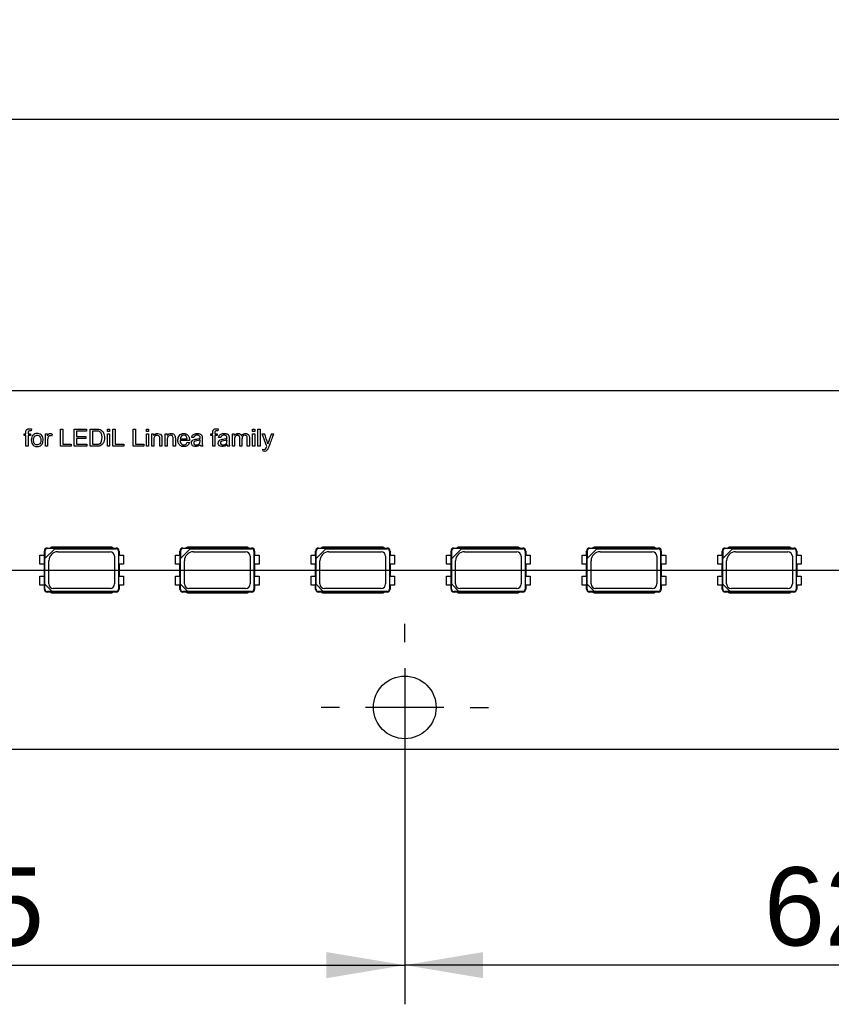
# Model space of a CAD drawing. Header units: millimetres. Extents: x 16 to 406, y 14 to 285.
# Tile 8 of 10: x 246 to 301, y 139 to 205. Entities that reach past the tile are written whole.
import ezdxf
from ezdxf.enums import TextEntityAlignment as Align
from ezdxf.lldxf.tags import DXFTag

# ---------------------------------------------------------------- set-up
doc = ezdxf.new("R2010")
doc.units = ezdxf.units.MM
doc.layers.add('Default', color=7, linetype='Continuous')
doc.layers.add('LINLED_280X24MM_', color=7, linetype='Continuous')
doc.styles.add('SEACAD_Arial', font='arial.ttf')
tags = doc.linetypes.add('CENTER2', pattern=[28.575, 19.05, -3.175, 3.175, -3.175]).pattern_tags.tags
tags[10:11] = [DXFTag(74, 4), DXFTag(75, 0), DXFTag(340, '0'), DXFTag(46, 0.0), DXFTag(50, 0.0), DXFTag(44, 0.0), DXFTag(45, 0.0)]
tags[8:9] = [DXFTag(74, 4), DXFTag(75, 0), DXFTag(340, '0'), DXFTag(46, 0.0), DXFTag(50, 0.0), DXFTag(44, 0.0), DXFTag(45, 0.0)]
tags[6:7] = [DXFTag(74, 4), DXFTag(75, 0), DXFTag(340, '0'), DXFTag(46, 0.0), DXFTag(50, 0.0), DXFTag(44, 0.0), DXFTag(45, 0.0)]
tags[4:5] = [DXFTag(74, 4), DXFTag(75, 0), DXFTag(340, '0'), DXFTag(46, 0.0), DXFTag(50, 0.0), DXFTag(44, 0.0), DXFTag(45, 0.0)]
doc.dimstyles.new('ISO', dxfattribs={"dimtxt": 5.25, "dimasz": 5.25, "dimexe": 2.625, "dimexo": 0, "dimgap": 1.3125, "dimtad": 1, "dimtxsty": 'SEACAD_Arial', "dimblk1": '_SE_FILLED', "dimblk2": '_SE_FILLED', "dimsah": 1, "dimcen": 2.625, "dimadec": 0, "dimazin": 0, "dimtfac": 0.5, "dimtdec": 3, "dimtmove": 0, "dimatfit": 3, "dimfxl": 1, "dimarcsym": 0})

# ---------------------------------------------------------------- blocks, each defined once
blk = doc.blocks.new('SEANNOT_GROUP')
at = {"layer": 'Default', "color": 7, "linetype": 'CENTER2'}
blk.add_line((66.287, 167.627), (353.287, 167.627), dxfattribs=at)
blk = doc.blocks.new('SEANNOT_GROUP5')
at = {"layer": 'Default', "color": 7, "linetype": 'CENTER2'}
for p, q in [((272.287, 162.802), (272.287, 164.027)), ((272.287, 161.052), (272.287, 155.802)), ((267.912, 158.427), (266.687, 158.427)), ((274.912, 158.427), (269.662, 158.427)), ((276.662, 158.427), (277.887, 158.427)), ((272.287, 154.052), (272.287, 152.827))]:
    blk.add_line(p, q, dxfattribs=at)
blk = doc.blocks.new('SE')
at = {"layer": 'LINLED_280X24MM_', "color": 7, "linetype": 'Continuous'}
for p, q in [((349.787, 179.627), (69.787, 179.627)), ((247.274, 177.084), (247.254, 176.96)), ((249.227, 175.92), (249.227, 177.079)), ((249.227, 177.079), (249.379, 177.079)), ((249.379, 177.079), (249.379, 176.055)), ((250.139, 175.92), (250.139, 177.079)), ((250.139, 177.079), (250.975, 177.079)), ((250.975, 176.943), (250.291, 176.943)), ((250.291, 176.943), (250.291, 176.586)), ((250.975, 177.079), (250.975, 176.943)), ((251.214, 175.92), (251.214, 177.079)), ((251.367, 176.943), (251.367, 176.055)), ((252.369, 176.916), (252.369, 177.079)), ((252.369, 177.079), (252.51, 177.079)), ((252.51, 176.916), (252.369, 176.916)), ((252.51, 177.079), (252.51, 176.916)), ((252.739, 175.92), (252.739, 177.079)), ((252.739, 177.079), (252.891, 177.079)), ((252.891, 177.079), (252.891, 176.055)), ((254.089, 175.92), (254.089, 177.079)), ((254.089, 177.079), (254.241, 177.079)), ((254.241, 177.079), (254.241, 176.055)), ((254.979, 176.916), (254.979, 177.079)), ((254.979, 177.079), (255.12, 177.079)), ((255.12, 176.916), (254.979, 176.916)), ((255.12, 177.079), (255.12, 176.916)), ((259.789, 177.084), (259.768, 176.96)), ((262.095, 176.916), (262.095, 177.079)), ((262.095, 177.079), (262.236, 177.079)), ((262.236, 176.916), (262.095, 176.916)), ((262.236, 177.079), (262.236, 176.916)), ((262.449, 175.92), (262.449, 177.079)), ((262.449, 177.079), (262.591, 177.079)), ((262.591, 177.079), (262.591, 175.92)), ((246.784, 176.649), (246.784, 176.761)), ((246.784, 176.761), (246.909, 176.761)), ((246.909, 176.649), (246.784, 176.649)), ((246.909, 175.92), (246.909, 176.649)), ((247.051, 176.761), (247.214, 176.761)), ((247.214, 176.649), (247.051, 176.649)), ((247.051, 176.649), (247.051, 175.92)), ((247.214, 176.761), (247.214, 176.649)), ((248.225, 175.92), (248.225, 176.761)), ((248.225, 176.761), (248.353, 176.761)), ((248.353, 176.761), (248.353, 176.633)), ((248.677, 176.734), (248.627, 176.603)), ((250.291, 176.586), (250.931, 176.586)), ((250.931, 176.45), (250.291, 176.45)), ((250.291, 176.45), (250.291, 176.055)), ((250.931, 176.586), (250.931, 176.45)), ((252.369, 175.92), (252.369, 176.761)), ((252.369, 176.761), (252.51, 176.761)), ((252.51, 176.761), (252.51, 175.92)), ((254.979, 175.92), (254.979, 176.761)), ((254.979, 176.761), (255.12, 176.761)), ((255.12, 176.761), (255.12, 175.92)), ((255.336, 175.92), (255.336, 176.761)), ((255.336, 176.761), (255.464, 176.761)), ((255.464, 176.761), (255.464, 176.641)), ((256.237, 175.92), (256.237, 176.761)), ((256.237, 176.761), (256.364, 176.761)), ((256.364, 176.761), (256.364, 176.641)), ((257.864, 176.303), (257.239, 176.303)), ((257.246, 176.42), (257.715, 176.42)), ((257.713, 176.191), (257.86, 176.173)), ((258.159, 176.502), (258.017, 176.521)), ((259.298, 176.649), (259.298, 176.761)), ((259.298, 176.761), (259.423, 176.761)), ((259.423, 176.649), (259.298, 176.649)), ((259.423, 175.92), (259.423, 176.649)), ((259.565, 176.761), (259.728, 176.761)), ((259.728, 176.649), (259.565, 176.649)), ((259.565, 176.649), (259.565, 175.92)), ((259.728, 176.761), (259.728, 176.649)), ((259.958, 176.502), (259.816, 176.521)), ((260.74, 175.92), (260.74, 176.761)), ((260.74, 176.761), (260.865, 176.761)), ((260.865, 176.761), (260.865, 176.644)), ((262.095, 175.92), (262.095, 176.761)), ((262.095, 176.761), (262.236, 176.761)), ((262.236, 176.761), (262.236, 175.92)), ((263.05, 175.917), (262.732, 176.761)), ((262.732, 176.761), (262.883, 176.761)), ((263.358, 176.761), (263.5, 176.761)), ((247.051, 175.92), (246.909, 175.92)), ((248.366, 175.92), (248.225, 175.92)), ((249.951, 175.92), (249.227, 175.92)), ((249.379, 176.055), (249.951, 176.055)), ((249.951, 176.055), (249.951, 175.92)), ((251.002, 175.92), (250.139, 175.92)), ((250.291, 176.055), (251.002, 176.055)), ((251.002, 176.055), (251.002, 175.92)), ((252.51, 175.92), (252.369, 175.92)), ((253.463, 175.92), (252.739, 175.92)), ((252.891, 176.055), (253.463, 176.055)), ((253.463, 176.055), (253.463, 175.92)), ((254.813, 175.92), (254.089, 175.92)), ((254.241, 176.055), (254.813, 176.055)), ((254.813, 176.055), (254.813, 175.92)), ((255.12, 175.92), (254.979, 175.92)), ((255.477, 175.92), (255.336, 175.92)), ((256.019, 175.92), (255.877, 175.92)), ((256.378, 175.92), (256.237, 175.92)), ((256.92, 175.92), (256.779, 175.92)), ((258.766, 175.92), (258.619, 175.92)), ((259.565, 175.92), (259.423, 175.92)), ((260.565, 175.92), (260.418, 175.92)), ((260.881, 175.92), (260.74, 175.92)), ((261.38, 175.92), (261.238, 175.92)), ((261.877, 175.92), (261.736, 175.92)), ((262.236, 175.92), (262.095, 175.92)), ((262.591, 175.92), (262.449, 175.92)), ((262.806, 175.596), (262.787, 175.727)), ((248.18, 168.902), (248.147, 168.902)), ((248.147, 168.627), (248.147, 168.902)), ((248.18, 168.902), (248.18, 168.402)), ((248.189, 168.411), (248.837, 169.059)), ((248.347, 169.102), (248.547, 169.102)), ((248.347, 169.068), (248.347, 169.102)), ((248.846, 169.068), (248.347, 169.068)), ((248.647, 169.152), (248.528, 169.092)), ((248.528, 169.092), (252.765, 169.092)), ((252.647, 169.152), (248.647, 169.152)), ((248.837, 169.059), (248.846, 169.068)), ((248.837, 169.059), (252.947, 169.059)), ((252.765, 169.092), (252.647, 169.152)), ((252.747, 169.102), (252.947, 169.102)), ((252.947, 169.059), (252.947, 169.102)), ((253.104, 168.902), (253.147, 168.902)), ((253.104, 168.902), (253.104, 166.352)), ((253.147, 168.902), (253.147, 168.627)), ((257.26, 168.902), (257.227, 168.902)), ((257.227, 168.627), (257.227, 168.902)), ((257.26, 168.902), (257.26, 168.402)), ((257.269, 168.411), (257.917, 169.059)), ((257.427, 169.102), (257.627, 169.102)), ((257.427, 169.068), (257.427, 169.102)), ((257.926, 169.068), (257.427, 169.068)), ((257.727, 169.152), (257.608, 169.092)), ((257.608, 169.092), (261.845, 169.092)), ((261.727, 169.152), (257.727, 169.152)), ((257.917, 169.059), (257.926, 169.068)), ((257.917, 169.059), (262.027, 169.059)), ((261.845, 169.092), (261.727, 169.152)), ((261.827, 169.102), (262.027, 169.102)), ((262.027, 169.059), (262.027, 169.102)), ((262.184, 168.902), (262.227, 168.902)), ((262.184, 168.902), (262.184, 166.352)), ((262.227, 168.902), (262.227, 168.627)), ((266.34, 168.902), (266.307, 168.902)), ((266.307, 168.627), (266.307, 168.902)), ((266.34, 168.902), (266.34, 168.402)), ((266.349, 168.411), (266.997, 169.059)), ((266.507, 169.102), (266.707, 169.102)), ((266.507, 169.068), (266.507, 169.102)), ((267.006, 169.068), (266.507, 169.068)), ((266.807, 169.152), (266.688, 169.092)), ((266.688, 169.092), (270.925, 169.092)), ((270.807, 169.152), (266.807, 169.152)), ((266.997, 169.059), (267.006, 169.068)), ((266.997, 169.059), (271.107, 169.059)), ((270.925, 169.092), (270.807, 169.152)), ((270.907, 169.102), (271.107, 169.102)), ((271.107, 169.059), (271.107, 169.102)), ((271.264, 168.902), (271.307, 168.902)), ((271.264, 168.902), (271.264, 166.352)), ((271.307, 168.902), (271.307, 168.627)), ((275.42, 168.902), (275.387, 168.902)), ((275.387, 168.627), (275.387, 168.902)), ((275.42, 168.902), (275.42, 168.402)), ((275.429, 168.411), (276.077, 169.059)), ((275.587, 169.102), (275.787, 169.102)), ((275.587, 169.068), (275.587, 169.102)), ((276.086, 169.068), (275.587, 169.068)), ((275.887, 169.152), (275.768, 169.092)), ((275.768, 169.092), (280.005, 169.092)), ((279.887, 169.152), (275.887, 169.152)), ((276.077, 169.059), (276.086, 169.068)), ((276.077, 169.059), (280.187, 169.059)), ((280.005, 169.092), (279.887, 169.152)), ((279.987, 169.102), (280.187, 169.102)), ((280.187, 169.059), (280.187, 169.102)), ((280.344, 168.902), (280.387, 168.902)), ((280.344, 168.902), (280.344, 166.352)), ((280.387, 168.902), (280.387, 168.627)), ((284.5, 168.902), (284.467, 168.902)), ((284.467, 168.627), (284.467, 168.902)), ((284.5, 168.902), (284.5, 168.402)), ((284.509, 168.411), (285.157, 169.059)), ((284.667, 169.102), (284.867, 169.102)), ((284.667, 169.068), (284.667, 169.102)), ((285.166, 169.068), (284.667, 169.068)), ((284.967, 169.152), (284.848, 169.092)), ((284.848, 169.092), (289.085, 169.092)), ((288.967, 169.152), (284.967, 169.152)), ((285.157, 169.059), (285.166, 169.068)), ((285.157, 169.059), (289.267, 169.059)), ((289.085, 169.092), (288.967, 169.152)), ((289.067, 169.102), (289.267, 169.102)), ((289.267, 169.059), (289.267, 169.102)), ((289.424, 168.902), (289.467, 168.902)), ((289.424, 168.902), (289.424, 166.352)), ((289.467, 168.902), (289.467, 168.627)), ((293.58, 168.902), (293.547, 168.902)), ((293.547, 168.627), (293.547, 168.902)), ((293.58, 168.902), (293.58, 168.402)), ((293.589, 168.411), (294.237, 169.059)), ((293.747, 169.102), (293.947, 169.102)), ((293.747, 169.068), (293.747, 169.102)), ((294.246, 169.068), (293.747, 169.068)), ((294.047, 169.152), (293.928, 169.092)), ((293.928, 169.092), (298.165, 169.092)), ((298.047, 169.152), (294.047, 169.152)), ((294.237, 169.059), (294.246, 169.068)), ((294.237, 169.059), (298.347, 169.059)), ((298.165, 169.092), (298.047, 169.152)), ((298.147, 169.102), (298.347, 169.102)), ((298.347, 169.059), (298.347, 169.102)), ((298.504, 168.902), (298.547, 168.902)), ((298.504, 168.902), (298.504, 166.352)), ((298.547, 168.902), (298.547, 168.627)), ((247.847, 168.627), (248.162, 168.627)), ((247.847, 168.027), (247.847, 168.627)), ((248.162, 168.027), (248.162, 168.627)), ((248.18, 168.402), (248.189, 168.411)), ((248.189, 166.675), (248.189, 168.411)), ((248.447, 166.697), (248.447, 168.256)), ((249.047, 168.856), (252.547, 168.856)), ((252.847, 168.556), (252.847, 166.697)), ((253.131, 168.627), (253.447, 168.627)), ((253.131, 168.027), (253.131, 168.627)), ((253.447, 168.627), (253.447, 168.027)), ((256.927, 168.627), (257.242, 168.627)), ((256.927, 168.027), (256.927, 168.627)), ((257.242, 168.027), (257.242, 168.627)), ((257.26, 168.402), (257.269, 168.411)), ((257.269, 166.675), (257.269, 168.411)), ((257.527, 166.697), (257.527, 168.256)), ((258.127, 168.856), (261.627, 168.856)), ((261.927, 168.556), (261.927, 166.697)), ((262.211, 168.627), (262.527, 168.627)), ((262.211, 168.027), (262.211, 168.627)), ((262.527, 168.627), (262.527, 168.027)), ((266.007, 168.627), (266.322, 168.627)), ((266.007, 168.027), (266.007, 168.627)), ((266.322, 168.027), (266.322, 168.627)), ((266.34, 168.402), (266.349, 168.411)), ((266.349, 166.675), (266.349, 168.411)), ((266.607, 166.697), (266.607, 168.256)), ((267.207, 168.856), (270.707, 168.856)), ((271.007, 168.556), (271.007, 166.697)), ((271.291, 168.627), (271.607, 168.627)), ((271.291, 168.027), (271.291, 168.627)), ((271.607, 168.627), (271.607, 168.027)), ((275.087, 168.627), (275.402, 168.627)), ((275.087, 168.027), (275.087, 168.627)), ((275.402, 168.027), (275.402, 168.627)), ((275.42, 168.402), (275.429, 168.411)), ((275.429, 166.675), (275.429, 168.411)), ((275.687, 166.697), (275.687, 168.256)), ((276.287, 168.856), (279.787, 168.856)), ((280.087, 168.556), (280.087, 166.697)), ((280.371, 168.627), (280.687, 168.627)), ((280.371, 168.027), (280.371, 168.627)), ((280.687, 168.627), (280.687, 168.027)), ((284.167, 168.627), (284.482, 168.627)), ((284.167, 168.027), (284.167, 168.627)), ((284.482, 168.027), (284.482, 168.627)), ((284.5, 168.402), (284.509, 168.411)), ((284.509, 166.675), (284.509, 168.411)), ((284.767, 166.697), (284.767, 168.256)), ((285.367, 168.856), (288.867, 168.856)), ((289.167, 168.556), (289.167, 166.697)), ((289.451, 168.627), (289.767, 168.627)), ((289.451, 168.027), (289.451, 168.627)), ((289.767, 168.627), (289.767, 168.027)), ((293.247, 168.627), (293.562, 168.627)), ((293.247, 168.027), (293.247, 168.627)), ((293.562, 168.027), (293.562, 168.627)), ((293.58, 168.402), (293.589, 168.411)), ((293.589, 166.675), (293.589, 168.411)), ((293.847, 166.697), (293.847, 168.256)), ((294.447, 168.856), (297.947, 168.856)), ((298.247, 168.556), (298.247, 166.697)), ((298.531, 168.627), (298.847, 168.627)), ((298.531, 168.027), (298.531, 168.627)), ((298.847, 168.627), (298.847, 168.027)), ((248.162, 168.027), (247.847, 168.027)), ((248.147, 167.227), (248.147, 168.027)), ((253.447, 168.027), (253.131, 168.027)), ((253.147, 168.027), (253.147, 167.227)), ((257.242, 168.027), (256.927, 168.027)), ((257.227, 167.227), (257.227, 168.027)), ((262.527, 168.027), (262.211, 168.027)), ((262.227, 168.027), (262.227, 167.227)), ((266.322, 168.027), (266.007, 168.027)), ((266.307, 167.227), (266.307, 168.027)), ((271.607, 168.027), (271.291, 168.027)), ((271.307, 168.027), (271.307, 167.227)), ((275.402, 168.027), (275.087, 168.027)), ((275.387, 167.227), (275.387, 168.027)), ((280.687, 168.027), (280.371, 168.027)), ((280.387, 168.027), (280.387, 167.227)), ((284.482, 168.027), (284.167, 168.027)), ((284.467, 167.227), (284.467, 168.027)), ((289.767, 168.027), (289.451, 168.027)), ((289.467, 168.027), (289.467, 167.227)), ((293.562, 168.027), (293.247, 168.027)), ((293.547, 167.227), (293.547, 168.027)), ((298.847, 168.027), (298.531, 168.027)), ((298.547, 168.027), (298.547, 167.227)), ((247.847, 167.227), (248.162, 167.227)), ((247.847, 166.627), (247.847, 167.227)), ((248.162, 166.627), (248.162, 167.227)), ((253.131, 167.227), (253.447, 167.227)), ((253.131, 166.627), (253.131, 167.227)), ((253.447, 167.227), (253.447, 166.627)), ((256.927, 167.227), (257.242, 167.227)), ((256.927, 166.627), (256.927, 167.227)), ((257.242, 166.627), (257.242, 167.227)), ((262.211, 167.227), (262.527, 167.227)), ((262.211, 166.627), (262.211, 167.227)), ((262.527, 167.227), (262.527, 166.627)), ((266.007, 167.227), (266.322, 167.227)), ((266.007, 166.627), (266.007, 167.227)), ((266.322, 166.627), (266.322, 167.227)), ((271.291, 167.227), (271.607, 167.227)), ((271.291, 166.627), (271.291, 167.227)), ((271.607, 167.227), (271.607, 166.627)), ((275.087, 167.227), (275.402, 167.227)), ((275.087, 166.627), (275.087, 167.227)), ((275.402, 166.627), (275.402, 167.227)), ((280.371, 167.227), (280.687, 167.227)), ((280.371, 166.627), (280.371, 167.227)), ((280.687, 167.227), (280.687, 166.627)), ((284.167, 167.227), (284.482, 167.227)), ((284.167, 166.627), (284.167, 167.227)), ((284.482, 166.627), (284.482, 167.227)), ((289.451, 167.227), (289.767, 167.227)), ((289.451, 166.627), (289.451, 167.227)), ((289.767, 167.227), (289.767, 166.627)), ((293.247, 167.227), (293.562, 167.227)), ((293.247, 166.627), (293.247, 167.227)), ((293.562, 166.627), (293.562, 167.227)), ((298.531, 167.227), (298.847, 167.227)), ((298.531, 166.627), (298.531, 167.227)), ((298.847, 167.227), (298.847, 166.627)), ((248.162, 166.627), (247.847, 166.627)), ((248.147, 166.352), (248.147, 166.627)), ((248.18, 166.352), (248.147, 166.352)), ((248.18, 166.352), (248.18, 166.685)), ((248.18, 166.685), (248.189, 166.675)), ((248.189, 166.675), (248.671, 166.194)), ((252.547, 166.397), (248.747, 166.397)), ((253.104, 166.352), (253.147, 166.352)), ((253.447, 166.627), (253.131, 166.627)), ((253.147, 166.627), (253.147, 166.352)), ((257.242, 166.627), (256.927, 166.627)), ((257.227, 166.352), (257.227, 166.627)), ((257.26, 166.352), (257.227, 166.352)), ((257.26, 166.352), (257.26, 166.685)), ((257.26, 166.685), (257.269, 166.675)), ((257.269, 166.675), (257.751, 166.194)), ((261.627, 166.397), (257.827, 166.397)), ((262.184, 166.352), (262.227, 166.352)), ((262.527, 166.627), (262.211, 166.627)), ((262.227, 166.627), (262.227, 166.352)), ((266.322, 166.627), (266.007, 166.627)), ((266.307, 166.352), (266.307, 166.627)), ((266.34, 166.352), (266.307, 166.352)), ((266.34, 166.352), (266.34, 166.685)), ((266.34, 166.685), (266.349, 166.675)), ((266.349, 166.675), (266.831, 166.194)), ((270.707, 166.397), (266.907, 166.397)), ((271.264, 166.352), (271.307, 166.352)), ((271.607, 166.627), (271.291, 166.627)), ((271.307, 166.627), (271.307, 166.352)), ((275.402, 166.627), (275.087, 166.627)), ((275.387, 166.352), (275.387, 166.627)), ((275.42, 166.352), (275.387, 166.352)), ((275.42, 166.352), (275.42, 166.685)), ((275.42, 166.685), (275.429, 166.675)), ((275.429, 166.675), (275.911, 166.194)), ((279.787, 166.397), (275.987, 166.397)), ((280.344, 166.352), (280.387, 166.352)), ((280.687, 166.627), (280.371, 166.627)), ((280.387, 166.627), (280.387, 166.352)), ((284.482, 166.627), (284.167, 166.627)), ((284.467, 166.352), (284.467, 166.627)), ((284.5, 166.352), (284.467, 166.352)), ((284.5, 166.352), (284.5, 166.685)), ((284.5, 166.685), (284.509, 166.675)), ((284.509, 166.675), (284.991, 166.194)), ((288.867, 166.397), (285.067, 166.397)), ((289.424, 166.352), (289.467, 166.352)), ((289.767, 166.627), (289.451, 166.627)), ((289.467, 166.627), (289.467, 166.352)), ((293.562, 166.627), (293.247, 166.627)), ((293.547, 166.352), (293.547, 166.627)), ((293.58, 166.352), (293.547, 166.352)), ((293.58, 166.352), (293.58, 166.685)), ((293.58, 166.685), (293.589, 166.675)), ((293.589, 166.675), (294.071, 166.194)), ((297.947, 166.397), (294.147, 166.397)), ((298.504, 166.352), (298.547, 166.352)), ((298.847, 166.627), (298.531, 166.627)), ((298.547, 166.627), (298.547, 166.352)), ((248.68, 166.185), (248.347, 166.185)), ((248.347, 166.185), (248.347, 166.152)), ((248.547, 166.152), (248.347, 166.152)), ((252.765, 166.161), (248.528, 166.161)), ((248.528, 166.161), (248.647, 166.102)), ((248.647, 166.102), (252.647, 166.102)), ((248.671, 166.194), (248.68, 166.185)), ((252.947, 166.194), (248.671, 166.194)), ((252.647, 166.102), (252.765, 166.161)), ((252.947, 166.152), (252.747, 166.152)), ((252.947, 166.194), (252.947, 166.152)), ((257.76, 166.185), (257.427, 166.185)), ((257.427, 166.185), (257.427, 166.152)), ((257.627, 166.152), (257.427, 166.152)), ((261.845, 166.161), (257.608, 166.161)), ((257.608, 166.161), (257.727, 166.102)), ((257.727, 166.102), (261.727, 166.102)), ((257.751, 166.194), (257.76, 166.185)), ((262.027, 166.194), (257.751, 166.194)), ((261.727, 166.102), (261.845, 166.161)), ((262.027, 166.152), (261.827, 166.152)), ((262.027, 166.194), (262.027, 166.152)), ((266.84, 166.185), (266.507, 166.185)), ((266.507, 166.185), (266.507, 166.152)), ((266.707, 166.152), (266.507, 166.152)), ((270.925, 166.161), (266.688, 166.161)), ((266.688, 166.161), (266.807, 166.102)), ((266.807, 166.102), (270.807, 166.102)), ((266.831, 166.194), (266.84, 166.185)), ((271.107, 166.194), (266.831, 166.194)), ((270.807, 166.102), (270.925, 166.161)), ((271.107, 166.152), (270.907, 166.152)), ((271.107, 166.194), (271.107, 166.152)), ((275.92, 166.185), (275.587, 166.185)), ((275.587, 166.185), (275.587, 166.152)), ((275.787, 166.152), (275.587, 166.152)), ((280.005, 166.161), (275.768, 166.161)), ((275.768, 166.161), (275.887, 166.102)), ((275.887, 166.102), (279.887, 166.102)), ((275.911, 166.194), (275.92, 166.185)), ((280.187, 166.194), (275.911, 166.194)), ((279.887, 166.102), (280.005, 166.161)), ((280.187, 166.152), (279.987, 166.152)), ((280.187, 166.194), (280.187, 166.152)), ((285, 166.185), (284.667, 166.185)), ((284.667, 166.185), (284.667, 166.152)), ((284.867, 166.152), (284.667, 166.152)), ((289.085, 166.161), (284.848, 166.161)), ((284.848, 166.161), (284.967, 166.102)), ((284.967, 166.102), (288.967, 166.102)), ((284.991, 166.194), (285, 166.185)), ((289.267, 166.194), (284.991, 166.194)), ((288.967, 166.102), (289.085, 166.161)), ((289.267, 166.152), (289.067, 166.152)), ((289.267, 166.194), (289.267, 166.152)), ((294.08, 166.185), (293.747, 166.185)), ((293.747, 166.185), (293.747, 166.152)), ((293.947, 166.152), (293.747, 166.152)), ((298.165, 166.161), (293.928, 166.161)), ((293.928, 166.161), (294.047, 166.102)), ((294.047, 166.102), (298.047, 166.102)), ((294.071, 166.194), (294.08, 166.185)), ((298.347, 166.194), (294.071, 166.194)), ((298.047, 166.102), (298.165, 166.161)), ((298.347, 166.152), (298.147, 166.152)), ((298.347, 166.194), (298.347, 166.152)), ((69.787, 155.627), (349.787, 155.627))]:
    blk.add_line(p, q, dxfattribs=at)
blk.add_circle((272.287, 158.427), 2.1, dxfattribs=at)
for centre, radius, start, end in [((256.578, 174.186), 6.81, 16.17143, 22.217), ((270.067, 174.013), 7.25, 157.73018, 163.41695), ((258.865, 176.045), 0.276, 184.14684, 207.06963), ((258.865, 176.045), 0.276, 184.14684, 207.06963), ((260.664, 176.045), 0.276, 184.14684, 207.06963), ((260.664, 176.045), 0.276, 184.14684, 207.06963), ((248.347, 168.902), 0.2, 90, 180), ((248.347, 168.902), 0.166, 90, 180), ((252.947, 168.902), 0.2, 0, 90), ((252.947, 168.902), 0.157, 0, 90), ((257.427, 168.902), 0.2, 90, 180), ((257.427, 168.902), 0.166, 90, 180), ((262.027, 168.902), 0.2, 0, 90), ((262.027, 168.902), 0.157, 0, 90), ((266.507, 168.902), 0.2, 90, 180), ((266.507, 168.902), 0.166, 90, 180), ((271.107, 168.902), 0.2, 0, 90), ((271.107, 168.902), 0.157, 0, 90), ((275.587, 168.902), 0.2, 90, 180), ((275.587, 168.902), 0.166, 90, 180), ((280.187, 168.902), 0.2, 0, 90), ((280.187, 168.902), 0.157, 0, 90), ((284.667, 168.902), 0.2, 90, 180), ((284.667, 168.902), 0.166, 90, 180), ((289.267, 168.902), 0.2, 0, 90), ((289.267, 168.902), 0.157, 0, 90), ((293.747, 168.902), 0.2, 90, 180), ((293.747, 168.902), 0.166, 90, 180), ((298.347, 168.902), 0.2, 0, 90), ((298.347, 168.902), 0.157, 0, 90), ((249.047, 168.256), 0.6, 90, 180), ((252.547, 168.556), 0.3, 0, 90), ((258.127, 168.256), 0.6, 90, 180), ((261.627, 168.556), 0.3, 0, 90), ((267.207, 168.256), 0.6, 90, 180), ((270.707, 168.556), 0.3, 0, 90), ((276.287, 168.256), 0.6, 90, 180), ((279.787, 168.556), 0.3, 0, 90), ((285.367, 168.256), 0.6, 90, 180), ((288.867, 168.556), 0.3, 0, 90), ((294.447, 168.256), 0.6, 90, 180), ((297.947, 168.556), 0.3, 0, 90), ((248.347, 166.352), 0.2, 180, 270), ((248.347, 166.352), 0.166, 180, 270), ((248.747, 166.697), 0.3, 180, 270), ((252.547, 166.697), 0.3, 270, 0), ((252.947, 166.352), 0.157, 270, 0), ((252.947, 166.352), 0.2, 270, 0), ((257.427, 166.352), 0.2, 180, 270), ((257.427, 166.352), 0.166, 180, 270), ((257.827, 166.697), 0.3, 180, 270), ((261.627, 166.697), 0.3, 270, 0), ((262.027, 166.352), 0.157, 270, 0), ((262.027, 166.352), 0.2, 270, 0), ((266.507, 166.352), 0.2, 180, 270), ((266.507, 166.352), 0.166, 180, 270), ((266.907, 166.697), 0.3, 180, 270), ((270.707, 166.697), 0.3, 270, 0), ((271.107, 166.352), 0.157, 270, 0), ((271.107, 166.352), 0.2, 270, 0), ((275.587, 166.352), 0.2, 180, 270), ((275.587, 166.352), 0.166, 180, 270), ((275.987, 166.697), 0.3, 180, 270), ((279.787, 166.697), 0.3, 270, 0), ((280.187, 166.352), 0.157, 270, 0), ((280.187, 166.352), 0.2, 270, 0), ((284.667, 166.352), 0.2, 180, 270), ((284.667, 166.352), 0.166, 180, 270), ((285.067, 166.697), 0.3, 180, 270), ((288.867, 166.697), 0.3, 270, 0), ((289.267, 166.352), 0.157, 270, 0), ((289.267, 166.352), 0.2, 270, 0), ((293.747, 166.352), 0.2, 180, 270), ((293.747, 166.352), 0.166, 180, 270), ((294.147, 166.697), 0.3, 180, 270), ((297.947, 166.697), 0.3, 270, 0), ((298.347, 166.352), 0.157, 270, 0), ((298.347, 166.352), 0.2, 270, 0)]:
    blk.add_arc(centre, radius, start, end, dxfattribs=at)
for points, degree, knots in [([(246.909, 176.761), (246.909, 176.812), (246.9, 176.933), (246.99, 177.106), (247.143, 177.11), (247.274, 177.084)], 3, [0, 0, 0, 0, 0.25, 0.5, 1, 1, 1, 1]), ([(247.254, 176.96), (247.172, 176.972), (247.04, 176.978), (247.051, 176.822), (247.051, 176.761)], 3, [0, 0, 0, 0, 0.5, 1, 1, 1, 1]), ([(251.214, 177.079), (251.325, 177.079), (251.476, 177.079), (251.736, 177.079), (251.926, 177.048), (252.135, 176.858), (252.199, 176.485), (252.128, 176.209), (252.07, 176.11), (251.99, 176.013), (251.858, 175.93), (251.533, 175.916), (251.325, 175.92), (251.214, 175.92)], 3, [0, 0, 0, 0, 0.125, 0.1875, 0.25, 0.375, 0.5, 0.625, 0.65625, 0.6875, 0.75, 0.875, 1, 1, 1, 1]), ([(251.367, 176.055), (251.445, 176.055), (251.597, 176.053), (251.944, 176.067), (252.036, 176.433), (251.999, 176.716), (251.927, 176.84), (251.827, 176.919), (251.75, 176.938), (251.545, 176.946), (251.445, 176.943), (251.367, 176.943)], 3, [0, 0, 0, 0, 0.125, 0.25, 0.5, 0.625, 0.6875, 0.75, 0.8125, 0.875, 1, 1, 1, 1]), ([(259.423, 176.761), (259.423, 176.812), (259.414, 176.933), (259.505, 177.106), (259.654, 177.11), (259.789, 177.084)], 3, [0, 0, 0, 0, 0.25, 0.5, 1, 1, 1, 1]), ([(259.768, 176.96), (259.691, 176.972), (259.555, 176.981), (259.565, 176.822), (259.565, 176.761)], 3, [0, 0, 0, 0, 0.5, 1, 1, 1, 1]), ([(247.272, 176.34), (247.272, 176.408), (247.293, 176.546), (247.393, 176.71), (247.658, 176.817), (247.957, 176.712), (248.065, 176.492), (248.058, 176.242), (248.027, 176.098), (247.89, 175.928), (247.613, 175.876), (247.399, 175.97), (247.293, 176.127), (247.272, 176.269), (247.272, 176.34)], 3, [0, 0, 0, 0, 0.06777, 0.135539, 0.24564, 0.355741, 0.468639, 0.525087, 0.581536, 0.666045, 0.761796, 0.857547, 0.928773, 1, 1, 1, 1]), ([(247.42, 176.34), (247.419, 176.254), (247.445, 176.097), (247.651, 175.985), (247.849, 176.071), (247.913, 176.224), (247.916, 176.545), (247.753, 176.701), (247.451, 176.613), (247.42, 176.436), (247.42, 176.34)], 3, [0, 0, 0, 0, 0.13357, 0.244438, 0.353684, 0.447747, 0.541809, 0.729934, 0.852852, 1, 1, 1, 1]), ([(248.353, 176.633), (248.396, 176.713), (248.467, 176.801), (248.611, 176.774), (248.677, 176.734)], 3, [0, 0, 0, 0, 0.5, 1, 1, 1, 1]), ([(248.627, 176.603), (248.554, 176.646), (248.384, 176.622), (248.362, 176.364), (248.368, 176.147), (248.366, 175.995), (248.366, 175.92)], 3, [0, 0, 0, 0, 0.25, 0.5, 0.75, 1, 1, 1, 1]), ([(255.464, 176.641), (255.529, 176.738), (255.687, 176.805), (255.933, 176.748), (256.008, 176.612), (256.018, 176.534), (256.019, 176.385), (256.018, 176.211), (256.019, 176.032), (256.019, 175.92)], 3, [0, 0, 0, 0, 0.25, 0.375, 0.5, 0.5625, 0.625, 0.75, 1, 1, 1, 1]), ([(255.877, 175.92), (255.877, 175.991), (255.879, 176.135), (255.87, 176.341), (255.904, 176.581), (255.684, 176.693), (255.485, 176.591), (255.475, 176.339), (255.478, 176.136), (255.477, 175.991), (255.477, 175.92)], 3, [0, 0, 0, 0, 0.125, 0.25, 0.375, 0.5, 0.625, 0.75, 0.875, 1, 1, 1, 1]), ([(256.364, 176.641), (256.38, 176.665), (256.399, 176.686), (256.442, 176.722), (256.466, 176.737), (256.542, 176.772), (256.599, 176.781), (256.684, 176.777), (256.712, 176.773), (256.766, 176.758), (256.792, 176.747), (256.837, 176.714), (256.857, 176.693), (256.888, 176.646), (256.9, 176.62), (256.912, 176.58), (256.914, 176.566), (256.917, 176.538), (256.918, 176.524), (256.92, 176.482), (256.92, 176.454), (256.92, 176.369), (256.92, 176.313), (256.92, 176.145), (256.92, 176.032), (256.92, 175.92)], 3, [0, 0, 0, 0, 0.062499, 0.062499, 0.124999, 0.124999, 0.25, 0.25, 0.3125, 0.3125, 0.375, 0.375, 0.4375, 0.4375, 0.5, 0.5, 0.53125, 0.53125, 0.5625, 0.5625, 0.625, 0.625, 0.75, 0.75, 1, 1, 1, 1]), ([(256.779, 175.92), (256.779, 175.991), (256.78, 176.135), (256.774, 176.343), (256.792, 176.538), (256.708, 176.644), (256.545, 176.67), (256.443, 176.625), (256.379, 176.492), (256.378, 176.289), (256.378, 176.141), (256.378, 175.991), (256.378, 175.92)], 3, [0, 0, 0, 0, 0.125, 0.25, 0.375, 0.4375, 0.5, 0.625, 0.6875, 0.75, 0.875, 1, 1, 1, 1]), ([(256.779, 175.92), (256.779, 175.991), (256.78, 176.135), (256.774, 176.343), (256.792, 176.538), (256.708, 176.644), (256.545, 176.67), (256.443, 176.625), (256.379, 176.492), (256.378, 176.289), (256.378, 176.141), (256.378, 175.991), (256.378, 175.92)], 3, [0, 0, 0, 0, 0.125, 0.25, 0.375, 0.4375, 0.5, 0.625, 0.6875, 0.75, 0.875, 1, 1, 1, 1]), ([(257.86, 176.173), (257.853, 176.147), (257.845, 176.122), (257.823, 176.074), (257.809, 176.052), (257.777, 176.01), (257.758, 175.991), (257.717, 175.959), (257.693, 175.945), (257.645, 175.925), (257.62, 175.917), (257.568, 175.906), (257.542, 175.903), (257.463, 175.899), (257.41, 175.904), (257.333, 175.925), (257.309, 175.934), (257.262, 175.958), (257.24, 175.973), (257.2, 176.008), (257.183, 176.028), (257.153, 176.072), (257.141, 176.095), (257.111, 176.169), (257.1, 176.221), (257.089, 176.326), (257.09, 176.379), (257.106, 176.483), (257.121, 176.534), (257.169, 176.628), (257.203, 176.67), (257.287, 176.734), (257.336, 176.756), (257.439, 176.78), (257.492, 176.783), (257.571, 176.771), (257.596, 176.765), (257.646, 176.747), (257.67, 176.735), (257.714, 176.706), (257.734, 176.689), (257.771, 176.652), (257.787, 176.631), (257.815, 176.586), (257.826, 176.562), (257.843, 176.512), (257.849, 176.486), (257.856, 176.447), (257.858, 176.434), (257.862, 176.408), (257.864, 176.395), (257.866, 176.356), (257.865, 176.33), (257.864, 176.303)], 3, [0, 0, 0, 0, 0.03125, 0.03125, 0.0625, 0.0625, 0.09375, 0.09375, 0.125, 0.125, 0.15625, 0.15625, 0.1875, 0.1875, 0.25, 0.25, 0.28125, 0.28125, 0.3125, 0.3125, 0.34375, 0.34375, 0.375, 0.375, 0.4375, 0.4375, 0.5, 0.5, 0.5625, 0.5625, 0.625, 0.625, 0.6875, 0.6875, 0.75, 0.75, 0.78125, 0.78125, 0.8125, 0.8125, 0.84375, 0.84375, 0.875, 0.875, 0.90625, 0.90625, 0.9375, 0.9375, 0.953125, 0.953125, 0.96875, 0.96875, 1, 1, 1, 1]), ([(257.239, 176.303), (257.243, 176.23), (257.273, 176.115), (257.419, 176.001), (257.628, 176.028), (257.689, 176.122), (257.713, 176.191)], 3, [0, 0, 0, 0, 0.25, 0.5, 0.75, 1, 1, 1, 1]), ([(257.715, 176.42), (257.708, 176.498), (257.673, 176.606), (257.413, 176.716), (257.256, 176.566), (257.246, 176.42)], 3, [0, 0, 0, 0, 0.25, 0.5, 1, 1, 1, 1]), ([(257.715, 176.42), (257.708, 176.498), (257.673, 176.606), (257.413, 176.716), (257.256, 176.566), (257.246, 176.42)], 3, [0, 0, 0, 0, 0.25, 0.5, 1, 1, 1, 1]), ([(258.588, 176.025), (258.535, 175.978), (258.448, 175.913), (258.215, 175.891), (258.064, 175.943), (257.966, 176.115), (258.033, 176.319), (258.181, 176.384), (258.292, 176.4), (258.464, 176.421), (258.541, 176.439), (258.58, 176.453)], 3, [0, 0, 0, 0, 0.125, 0.25, 0.375, 0.5, 0.625, 0.75, 0.8125, 0.875, 1, 1, 1, 1]), ([(258.017, 176.521), (258.033, 176.595), (258.084, 176.705), (258.287, 176.791), (258.562, 176.768), (258.65, 176.734), (258.719, 176.606), (258.721, 176.532), (258.722, 176.402), (258.721, 176.292), (258.725, 176.077), (258.727, 176.025), (258.749, 175.949), (258.766, 175.92)], 3, [0, 0, 0, 0, 0.125, 0.25, 0.375, 0.5, 0.5625, 0.625, 0.6875, 0.75, 0.875, 0.9375, 1, 1, 1, 1]), ([(258.581, 176.341), (258.547, 176.328), (258.463, 176.303), (258.277, 176.277), (258.203, 176.257), (258.125, 176.172), (258.147, 176.085), (258.189, 176.049)], 3, [0, 0, 0, 0, 0.249999, 0.5, 0.625, 0.75, 1, 1, 1, 1]), ([(258.58, 176.453), (258.582, 176.507), (258.58, 176.511), (258.572, 176.573), (258.55, 176.61), (258.491, 176.65), (258.375, 176.67), (258.218, 176.65), (258.176, 176.568), (258.159, 176.502)], 3, [0, 0, 0, 0, 0.0625, 0.125, 0.25, 0.375, 0.5, 0.75, 1, 1, 1, 1]), ([(258.189, 176.049), (258.25, 175.996), (258.471, 176.012), (258.583, 176.166), (258.58, 176.289), (258.581, 176.341)], 3, [0, 0, 0, 0, 0.5, 0.75, 1, 1, 1, 1]), ([(260.388, 176.025), (260.335, 175.978), (260.247, 175.913), (260.016, 175.89), (259.863, 175.943), (259.766, 176.114), (259.831, 176.318), (259.981, 176.384), (260.09, 176.399), (260.263, 176.421), (260.34, 176.439), (260.379, 176.453)], 3, [0, 0, 0, 0, 0.125, 0.25, 0.375, 0.5, 0.625, 0.75, 0.8125, 0.875, 1, 1, 1, 1]), ([(259.816, 176.521), (259.823, 176.553), (259.833, 176.585), (259.854, 176.63), (259.863, 176.645), (259.882, 176.671), (259.894, 176.683), (259.931, 176.716), (259.961, 176.732), (260.022, 176.757), (260.055, 176.766), (260.12, 176.777), (260.153, 176.779), (260.22, 176.779), (260.253, 176.777), (260.319, 176.769), (260.351, 176.762), (260.398, 176.745), (260.413, 176.737), (260.441, 176.719), (260.454, 176.709), (260.476, 176.684), (260.485, 176.67), (260.501, 176.641), (260.506, 176.625), (260.518, 176.577), (260.52, 176.543), (260.522, 176.477), (260.522, 176.444), (260.521, 176.377), (260.521, 176.344), (260.522, 176.245), (260.524, 176.178), (260.525, 176.095), (260.525, 176.079), (260.525, 176.054), (260.526, 176.046), (260.528, 176.029), (260.529, 176.021), (260.535, 175.997), (260.54, 175.981), (260.551, 175.95), (260.557, 175.934), (260.565, 175.92)], 3, [0, 0, 0, 0, 0.0625, 0.0625, 0.09375, 0.09375, 0.125, 0.125, 0.1875, 0.1875, 0.25, 0.25, 0.3125, 0.3125, 0.375, 0.375, 0.4375, 0.4375, 0.46875, 0.46875, 0.5, 0.5, 0.53125, 0.53125, 0.5625, 0.5625, 0.625, 0.625, 0.6875, 0.6875, 0.75, 0.75, 0.875, 0.875, 0.90625, 0.90625, 0.921875, 0.921875, 0.9375, 0.9375, 0.96875, 0.96875, 1, 1, 1, 1]), ([(260.38, 176.341), (260.346, 176.328), (260.263, 176.303), (260.077, 176.277), (260.003, 176.257), (259.925, 176.172), (259.947, 176.086), (259.988, 176.049)], 3, [0, 0, 0, 0, 0.249999, 0.5, 0.625, 0.75, 1, 1, 1, 1]), ([(260.379, 176.453), (260.381, 176.507), (260.38, 176.511), (260.372, 176.573), (260.35, 176.61), (260.291, 176.65), (260.175, 176.67), (260.018, 176.65), (259.975, 176.568), (259.958, 176.502)], 3, [0, 0, 0, 0, 0.0625, 0.125, 0.25, 0.375, 0.5, 0.75, 1, 1, 1, 1]), ([(259.988, 176.049), (260.049, 175.994), (260.27, 176.011), (260.382, 176.166), (260.379, 176.289), (260.38, 176.341)], 3, [0, 0, 0, 0, 0.5, 0.75, 1, 1, 1, 1]), ([(260.865, 176.644), (260.919, 176.728), (261.146, 176.834), (261.326, 176.721), (261.357, 176.633)], 3, [0, 0, 0, 0, 0.5, 1, 1, 1, 1]), ([(261.238, 175.92), (261.238, 175.99), (261.238, 176.128), (261.237, 176.307), (261.239, 176.44), (261.233, 176.565), (261.192, 176.642), (261.072, 176.668), (260.969, 176.627), (260.917, 176.57), (260.884, 176.483), (260.879, 176.282), (260.882, 176.138), (260.881, 175.99), (260.881, 175.92)], 3, [0, 0, 0, 0, 0.125, 0.25, 0.3125, 0.375, 0.4375, 0.5, 0.5625, 0.625, 0.6875, 0.75, 0.875, 1, 1, 1, 1]), ([(261.238, 175.92), (261.238, 176.129), (261.238, 176.339), (261.238, 176.392), (261.238, 176.444), (261.238, 176.485), (261.236, 176.503), (261.234, 176.532), (261.227, 176.557), (261.213, 176.609), (261.179, 176.633), (261.14, 176.661), (261.075, 176.657), (261.024, 176.654), (260.977, 176.624), (260.942, 176.601), (260.92, 176.565), (260.898, 176.529), (260.889, 176.472), (260.881, 176.424), (260.881, 176.339), (260.881, 176.129), (260.881, 175.92)], 2, [0, 0, 0, 0.25, 0.25, 0.3125, 0.3125, 0.34375, 0.34375, 0.375, 0.375, 0.4375, 0.4375, 0.5, 0.5, 0.5625, 0.5625, 0.625, 0.625, 0.6875, 0.6875, 0.75, 0.75, 1, 1, 1]), ([(261.357, 176.633), (261.434, 176.744), (261.682, 176.831), (261.884, 176.67), (261.876, 176.412), (261.878, 176.2), (261.877, 176.03), (261.877, 175.92)], 3, [0, 0, 0, 0, 0.25, 0.5, 0.625, 0.75, 1, 1, 1, 1]), ([(261.736, 175.92), (261.736, 175.99), (261.736, 176.129), (261.736, 176.307), (261.736, 176.442), (261.736, 176.563), (261.681, 176.645), (261.531, 176.671), (261.387, 176.598), (261.378, 176.327), (261.38, 176.133), (261.38, 175.99), (261.38, 175.92)], 3, [0, 0, 0, 0, 0.125, 0.25, 0.3125, 0.375, 0.4375, 0.5, 0.625, 0.75, 0.875, 1, 1, 1, 1]), ([(261.736, 175.92), (261.736, 175.99), (261.736, 176.129), (261.736, 176.307), (261.736, 176.442), (261.736, 176.563), (261.681, 176.645), (261.531, 176.671), (261.387, 176.598), (261.378, 176.327), (261.38, 176.133), (261.38, 175.99), (261.38, 175.92)], 3, [0, 0, 0, 0, 0.125, 0.25, 0.3125, 0.375, 0.4375, 0.5, 0.625, 0.75, 0.875, 1, 1, 1, 1]), ([(263.5, 176.761), (263.458, 176.646), (263.374, 176.419), (263.261, 176.119), (263.196, 175.939), (263.134, 175.781), (263.103, 175.707), (262.998, 175.57), (262.88, 175.57), (262.806, 175.596)], 3, [0, 0, 0, 0, 0.25, 0.5, 0.625, 0.6875, 0.75, 0.875, 1, 1, 1, 1])]:
    blk.add_open_spline(points, degree=degree, knots=knots, dxfattribs=at)
for points in [[(255.877, 175.92), (255.877, 175.991), (255.879, 176.135), (255.87, 176.341), (255.904, 176.581), (255.684, 176.693), (255.485, 176.591), (255.475, 176.339), (255.478, 176.136), (255.477, 175.991), (255.477, 175.92)], [(262.787, 175.727), (262.964, 175.68), (262.995, 175.758), (263.05, 175.917)]]:
    blk.add_open_spline(points, degree=3, dxfattribs=at)
blk = doc.blocks.new('DMBLK1')
at = {"layer": 'Default', "linetype": 'Continuous'}
for points in [[(75.037, 198.725), (69.787, 197.85), (75.037, 196.975)], [(344.537, 198.725), (344.537, 196.975), (349.787, 197.85)]]:
    blk.add_hatch(color=7, dxfattribs=at).paths.add_polyline_path(points)
at = {"layer": 'Default', "color": 7, "linetype": 'Continuous'}
for p, q in [((69.787, 179.627), (69.787, 200.475)), ((349.787, 179.627), (349.787, 200.475)), ((69.787, 197.85), (349.787, 197.85))]:
    blk.add_line(p, q, dxfattribs=at)
at = {"layer": 'Default', "color": 7, "linetype": 'Continuous', "style": 'SEACAD_Arial'}
blk.add_text('280', height=5.25, dxfattribs=at).set_placement((203.624, 204.412), align=Align.TOP_LEFT)
blk = doc.blocks.new('_SE_FILLED')
at = {"color": 0}
blk.add_line((0, 0), (-1, 0), dxfattribs=at)
blk.add_solid([(0, 0), (-1, -0.1665), (-1, 0.1665), (0, 0)], dxfattribs=at)
blk = doc.blocks.new('DMBLK3')
at = {"layer": 'Default', "linetype": 'Continuous'}
for points in [[(215.037, 140.282), (215.037, 142.032), (209.787, 141.157)], [(267.037, 140.282), (272.287, 141.157), (267.037, 142.032)]]:
    blk.add_hatch(color=7, dxfattribs=at).paths.add_polyline_path(points)
at = {"layer": 'Default', "color": 7, "linetype": 'Continuous'}
for p, q in [((209.787, 158.427), (209.787, 138.532)), ((272.287, 158.427), (272.287, 138.532)), ((209.787, 141.157), (272.287, 141.157))]:
    blk.add_line(p, q, dxfattribs=at)
at = {"layer": 'Default', "color": 7, "linetype": 'Continuous', "style": 'SEACAD_Arial'}
blk.add_text('62,5', height=5.25, dxfattribs=at).set_placement((233.846, 147.72), align=Align.TOP_LEFT)
blk = doc.blocks.new('DMBLK6')
at = {"layer": 'Default', "linetype": 'Continuous'}
for points in [[(277.537, 140.282), (277.537, 142.032), (272.287, 141.157)], [(329.537, 140.282), (334.787, 141.157), (329.537, 142.032)]]:
    blk.add_hatch(color=7, dxfattribs=at).paths.add_polyline_path(points)
at = {"layer": 'Default', "color": 7, "linetype": 'Continuous'}
for p, q in [((334.787, 176.827), (334.787, 138.532)), ((272.287, 158.427), (272.287, 138.532)), ((334.787, 141.157), (272.287, 141.157))]:
    blk.add_line(p, q, dxfattribs=at)
at = {"layer": 'Default', "color": 7, "linetype": 'Continuous', "style": 'SEACAD_Arial'}
blk.add_text('62,5', height=5.25, dxfattribs=at).set_placement((296.346, 147.72), align=Align.TOP_LEFT)

msp = doc.modelspace()

# ---------------------------------------------------------------- block references
at = {"layer": 'Default'}
for name in ['SE', 'SEANNOT_GROUP', 'SEANNOT_GROUP5']:
    msp.add_blockref(name, (0, 0), dxfattribs=at)

# ---------------------------------------------------------------- dimensions: what is measured, and where the dimension line sits
at = {"layer": 'Default', "color": 7, "linetype": 'Continuous'}
for base, p1, p2, picture, middle in [((69.787, 197.85), (69.787, 179.627), (349.787, 179.627), 'DMBLK1', (209.787, 197.85)), ((209.787, 141.157), (209.787, 158.427), (272.287, 158.427), 'DMBLK3', (241.037, 141.157))]:
    dim = msp.add_linear_dim(base=base, p1=p1, p2=p2, angle=0, text='\\A1;<>', dimstyle='ISO', dxfattribs=at)
    dim.commit()
    dim.dimension.update_dxf_attribs({"geometry": picture, "text_midpoint": middle, "dimtype": 161})
dim = msp.add_linear_dim(base=(272.287, 141.157), p1=(334.787, 176.827), p2=(272.287, 158.427), text='\\A1;<>', dimstyle='ISO', dxfattribs=at)
dim.commit()
dim.dimension.update_dxf_attribs({"geometry": 'DMBLK6', "text_midpoint": (303.537, 141.157), "dimtype": 160})

doc.saveas('drawing.dxf')
